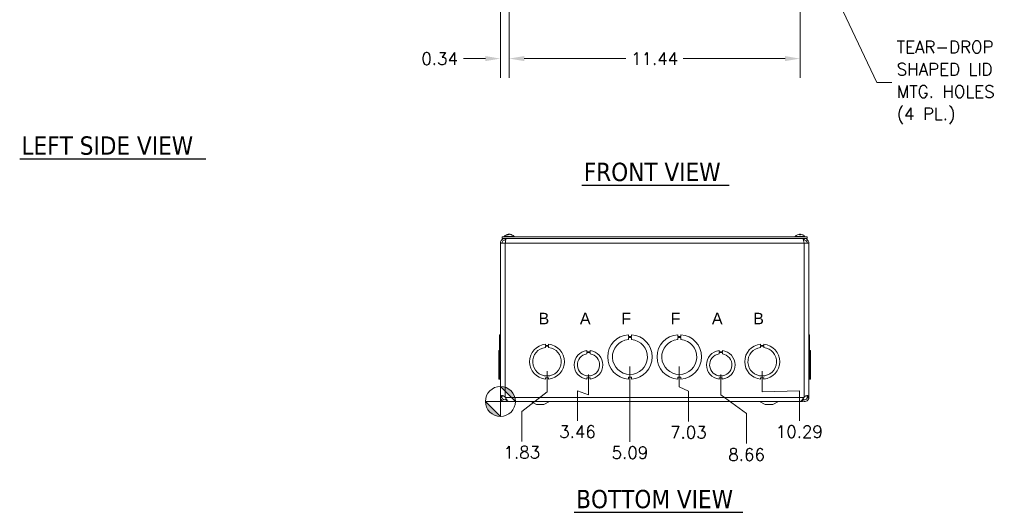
# Model space of a CAD drawing. Header units: inches. Extents: x 5.1 to 98.5, y 2.8 to 61.4.
# Tile 1 of 12: x 7.3 to 46, y 9.7 to 29. Entities that reach past the tile are written whole.
import ezdxf

# ---------------------------------------------------------------- set-up
doc = ezdxf.new("R2010")
doc.units = ezdxf.units.IN
doc.header["$LTSCALE"] = 6
doc.header["$MEASUREMENT"] = 0
for name, color, linetype, lineweight in [('Dimension (ANSI)', 7, 'Continuous', 5), ('Symbol (ANSI)', 7, 'Continuous', 5), ('Visible (ANSI)', 7, 'Continuous', 5), ('Visible Narrow (ANSI)', 7, 'Continuous', 5)]:
    doc.layers.add(name, color=color, linetype=linetype, lineweight=lineweight)
doc.styles.add('Note Text (ANSI)', font='tahoma.ttf')
doc.styles.add('ROMANS', font='RomanS.shx')
doc.styles.add('Text Style168', font='tahoma.ttf')
doc.dimstyles.new('Default (ANSI)', dxfattribs={"dimscale": 6, "dimtxt": 0.08, "dimasz": 0.098425, "dimexe": 0.125, "dimexo": 0.0625, "dimgap": 0.031496, "dimtad": 0, "dimtih": 1, "dimtoh": 1, "dimrnd": 1e-08, "dimzin": 0, "dimdsep": 46, "dimtxsty": 'ROMANS', "dimcen": 0.09, "dimdle": 0.393701, "dimclrd": 256, "dimclre": 256, "dimclrt": 256, "dimadec": 0, "dimazin": 0, "dimtfac": 1.25, "dimtofl": 0, "dimtmove": 0, "dimatfit": 3, "dimfxl": 0, "dimtolj": 1, "dimtzin": 0, "dimlwd": -1, "dimlwe": -1, "dimarcsym": 0})
doc.dimstyles.new('Default (ANSI)$7', dxfattribs={"dimscale": 6, "dimtxt": 0.08, "dimasz": 0.098425, "dimexe": 0.125, "dimexo": 0.0625, "dimgap": 0.031496, "dimtad": 0, "dimtih": 1, "dimtoh": 1, "dimrnd": 1e-08, "dimzin": 0, "dimdsep": 46, "dimtxsty": 'ROMANS', "dimcen": 0.09, "dimdle": 0.393701, "dimclrd": 256, "dimclre": 256, "dimclrt": 256, "dimadec": 0, "dimazin": 0, "dimtfac": 1.25, "dimtofl": 0, "dimtmove": 0, "dimatfit": 3, "dimfxl": 0, "dimtolj": 1, "dimtzin": 0, "dimlwd": -1, "dimlwe": -1, "dimarcsym": 0})

# ---------------------------------------------------------------- blocks, each defined once
blk = doc.blocks.new('*D10')
at = {"layer": 'Defpoints', "color": 0}
for p in [(26.552, 32.261), (37.99, 32.261), (37.99, 27.505)]:
    blk.add_point(p, dxfattribs=at)
at = {"layer": 'Dimension (ANSI)'}
for p, q in [((26.552, 31.886), (26.552, 26.755)), ((37.99, 31.886), (37.99, 26.755)), ((27.143, 27.505), (31.145, 27.505)), ((37.399, 27.505), (33.397, 27.505))]:
    blk.add_line(p, q, dxfattribs=at)
for points in [[(27.143, 27.604), (27.143, 27.407), (26.552, 27.505)], [(37.399, 27.604), (37.399, 27.407), (37.99, 27.505)]]:
    blk.add_solid(points, dxfattribs=at)
at = {"layer": 'Dimension (ANSI)', "insert": (32.271, 27.505), "char_height": 0.48, "attachment_point": 5, "style": 'ROMANS'}
blk.add_mtext('\\A1;11.44', dxfattribs=at)
blk = doc.blocks.new('Origin Indicator Symbol2')
at = {"layer": 'Dimension (ANSI)'}
h = blk.add_hatch(color=256, dxfattribs=at)
edge = h.paths.add_edge_path(flags=0)
edge.add_line((4.3681, 2.4381), (4.4665, 2.3397))
edge.add_arc((4.3681, 2.3397), 0.0984, 0, 90)
h = blk.add_hatch(color=256, dxfattribs=at)
edge = h.paths.add_edge_path(flags=0)
edge.add_line((4.3681, 2.2413), (4.2697, 2.3397))
edge.add_arc((4.3681, 2.3397), 0.0984, 180, 270)
for p, q in [((4.3681, 2.4381), (4.4665, 2.3397)), ((4.3681, 2.2413), (4.2697, 2.3397))]:
    blk.add_line(p, q, dxfattribs=at)
at = {"layer": 'Dimension (ANSI)', "flags": 128}
for points in [[(4.3681, 2.3397), (4.3681, 2.4381)], [(4.3681, 2.3397), (4.2697, 2.3397)], [(4.3681, 2.3397), (4.4665, 2.3397)], [(4.3681, 2.3397), (4.3681, 2.2413)]]:
    blk.add_lwpolyline(points, dxfattribs=at)
at = {"layer": 'Dimension (ANSI)'}
blk.add_circle((4.3681, 2.3397), 0.0984, dxfattribs=at)
for start, end in [(0, 90), (180, 270)]:
    blk.add_arc((4.3681, 2.3397), 0.0984, start, end, dxfattribs=at)
for points in [[(4.3681, 2.3397), (4.4665, 2.3397), (4.3681, 2.4381), (4.3681, 2.3397)], [(4.3681, 2.3397), (4.3681, 2.4381), (4.3681, 2.2413), (4.3681, 2.3397)], [(4.3681, 2.3397), (4.3681, 2.2413), (4.2697, 2.3397), (4.3681, 2.3397)], [(4.3681, 2.3397), (4.2697, 2.3397), (4.3681, 2.3397)]]:
    blk.add_solid(points, dxfattribs=at)
blk = doc.blocks.new('*D28')
at = {"layer": 'Defpoints', "color": 0}
for p in [(28.041, 15.601), (26.209, 14.038), (27.05, 12.467)]:
    blk.add_point(p, dxfattribs=at)
at = {"layer": 'Dimension (ANSI)'}
for p, q in [((28.041, 15.226), (28.041, 14.42)), ((28.041, 14.42), (27.05, 13.648)), ((27.05, 13.648), (27.05, 12.467))]:
    blk.add_line(p, q, dxfattribs=at)
at = {"layer": 'Dimension (ANSI)', "insert": (27.05, 12.038), "char_height": 0.48, "attachment_point": 5, "rotation": 0.0057, "style": 'ROMANS'}
blk.add_mtext('\\A1;1.83', dxfattribs=at)
blk = doc.blocks.new('*D29')
at = {"layer": 'Defpoints', "color": 0}
for p in [(29.671, 15.476), (26.209, 14.038), (29.239, 13.279)]:
    blk.add_point(p, dxfattribs=at)
at = {"layer": 'Dimension (ANSI)'}
for p, q in [((29.671, 15.101), (29.671, 14.295)), ((29.671, 14.295), (29.239, 14.46)), ((29.239, 14.46), (29.239, 13.279))]:
    blk.add_line(p, q, dxfattribs=at)
at = {"layer": 'Dimension (ANSI)', "insert": (29.239, 12.85), "char_height": 0.48, "attachment_point": 5, "rotation": 0.0057, "style": 'ROMANS'}
blk.add_mtext('\\A1;3.46', dxfattribs=at)
blk = doc.blocks.new('*D30')
at = {"layer": 'Defpoints', "color": 0}
for p in [(31.301, 15.789), (26.209, 14.038), (31.301, 12.459)]:
    blk.add_point(p, dxfattribs=at)
at = {"layer": 'Dimension (ANSI)'}
blk.add_line((31.301, 15.414), (31.301, 12.459), dxfattribs=at)
at = {"layer": 'Dimension (ANSI)', "insert": (31.301, 12.03), "char_height": 0.48, "attachment_point": 5, "rotation": 0.0057, "style": 'ROMANS'}
blk.add_mtext('\\A1;5.09', dxfattribs=at)
blk = doc.blocks.new('*D31')
at = {"layer": 'Defpoints', "color": 0}
for p in [(33.241, 15.789), (26.209, 14.038), (33.6, 13.258)]:
    blk.add_point(p, dxfattribs=at)
at = {"layer": 'Dimension (ANSI)'}
for p, q in [((33.241, 15.414), (33.241, 14.608)), ((33.241, 14.608), (33.6, 14.439)), ((33.6, 14.439), (33.6, 13.258))]:
    blk.add_line(p, q, dxfattribs=at)
at = {"layer": 'Dimension (ANSI)', "insert": (33.6, 12.829), "char_height": 0.48, "attachment_point": 5, "rotation": 0.0057, "style": 'ROMANS'}
blk.add_mtext('\\A1;7.03', dxfattribs=at)
blk = doc.blocks.new('*D32')
at = {"layer": 'Defpoints', "color": 0}
for p in [(34.871, 15.476), (26.209, 14.038), (35.888, 12.381)]:
    blk.add_point(p, dxfattribs=at)
at = {"layer": 'Dimension (ANSI)'}
for p, q in [((34.871, 15.101), (34.871, 14.295)), ((34.871, 14.295), (35.888, 13.562)), ((35.888, 13.562), (35.888, 12.381))]:
    blk.add_line(p, q, dxfattribs=at)
at = {"layer": 'Dimension (ANSI)', "insert": (35.888, 11.952), "char_height": 0.48, "attachment_point": 5, "rotation": 0.0057, "style": 'ROMANS'}
blk.add_mtext('\\A1;8.66', dxfattribs=at)
blk = doc.blocks.new('*D33')
at = {"layer": 'Defpoints', "color": 0}
for p in [(36.501, 15.601), (26.209, 14.038), (37.961, 13.279)]:
    blk.add_point(p, dxfattribs=at)
at = {"layer": 'Dimension (ANSI)'}
for p, q in [((36.501, 15.226), (36.501, 14.42)), ((36.501, 14.42), (37.961, 14.46)), ((37.961, 14.46), (37.961, 13.279))]:
    blk.add_line(p, q, dxfattribs=at)
at = {"layer": 'Dimension (ANSI)', "insert": (37.961, 12.85), "char_height": 0.48, "attachment_point": 5, "rotation": 0.0057, "style": 'ROMANS'}
blk.add_mtext('\\A1;10.29', dxfattribs=at)
blk = doc.blocks.new('*D37')
at = {"layer": 'Defpoints', "color": 0}
for p in [(26.552, 32.261), (26.209, 30.327), (26.552, 27.505)]:
    blk.add_point(p, dxfattribs=at)
at = {"layer": 'Dimension (ANSI)'}
for p, q in [((26.552, 31.886), (26.552, 26.755)), ((26.209, 29.952), (26.209, 26.755)), ((25.618, 27.505), (24.753, 27.505)), ((27.143, 27.505), (27.733, 27.505))]:
    blk.add_line(p, q, dxfattribs=at)
for points in [[(25.618, 27.604), (25.618, 27.407), (26.209, 27.505)], [(27.143, 27.604), (27.143, 27.407), (26.552, 27.505)]]:
    blk.add_solid(points, dxfattribs=at)
at = {"layer": 'Dimension (ANSI)', "insert": (23.821, 27.505), "char_height": 0.48, "attachment_point": 5, "style": 'ROMANS'}
blk.add_mtext('\\A1;0.34', dxfattribs=at)

msp = doc.modelspace()

# ---------------------------------------------------------------- linework, layer by layer
at = {"layer": 'Symbol (ANSI)', "lineweight": 30}
for p, q in [((7.30869, 23.56709), (14.62597, 23.56709)), ((29.41363, 22.53505), (35.20222, 22.53505)), ((29.11478, 9.68564), (35.73714, 9.68564))]:
    msp.add_line(p, q, dxfattribs=at)
at = {"layer": 'Visible (ANSI)'}
for p, q in [((26.36032, 20.52024), (26.74432, 20.52024)), ((26.36032, 20.52024), (26.36032, 20.50595)), ((26.51933, 20.58688), (26.48794, 20.58688)), ((26.5226, 20.60593), (26.52394, 20.59061)), ((26.58204, 20.60593), (26.58182, 20.60336)), ((26.64655, 20.58688), (26.62977, 20.58688)), ((26.74432, 20.52024), (26.74432, 20.50595)), ((37.79782, 20.52024), (38.18182, 20.52024)), ((37.79782, 20.52024), (37.79782, 20.50595)), ((38.00833, 20.58688), (37.97131, 20.58688)), ((37.97155, 20.60534), (37.97316, 20.58688)), ((38.00809, 20.60534), (38.00647, 20.58688)), ((38.18182, 20.52024), (38.18182, 20.50595)), ((26.20857, 14.20606), (26.20857, 20.25695)), ((26.20857, 20.25695), (26.39557, 20.25695)), ((38.27107, 20.50595), (26.27107, 20.50595)), ((26.27107, 20.44395), (26.27107, 20.50595)), ((38.27107, 20.44395), (26.27107, 20.44395)), ((26.39557, 20.38195), (26.39557, 20.44395)), ((26.39557, 20.38195), (26.41617, 20.38195)), ((38.14657, 20.38195), (38.12597, 20.38195)), ((38.14657, 20.38195), (38.14657, 20.44395)), ((38.14657, 20.25695), (38.33357, 20.25695)), ((38.27107, 20.44395), (38.27107, 20.50595)), ((38.33357, 20.25695), (38.33357, 14.20606)), ((26.17757, 16.28586), (26.17757, 16.66147)), ((26.17757, 16.66147), (26.20857, 16.66147)), ((31.23853, 16.66147), (31.23853, 16.58747)), ((31.36353, 16.58747), (31.36353, 16.66147)), ((33.17853, 16.66147), (33.17853, 16.58747)), ((33.30353, 16.58747), (33.30353, 16.66147)), ((38.36457, 16.66147), (38.33357, 16.66147)), ((38.33357, 16.66147), (38.36457, 16.66147)), ((38.36457, 16.66147), (38.36457, 16.66147)), ((38.36457, 16.66147), (38.36457, 16.28586)), ((26.17757, 14.91655), (26.17757, 16.28586)), ((26.17757, 16.28586), (26.20857, 16.28586)), ((27.97853, 16.28585), (27.97853, 16.23585)), ((28.10353, 16.23586), (28.10353, 16.28586)), ((31.23853, 16.58747), (31.36353, 16.58747)), ((31.23854, 16.54735), (31.36354, 16.54736)), ((31.23854, 16.47335), (31.23854, 16.54735)), ((31.36354, 16.54736), (31.36354, 16.47336)), ((33.17853, 16.58747), (33.30353, 16.58747)), ((33.17854, 16.54735), (33.30354, 16.54736)), ((33.17854, 16.47335), (33.17854, 16.54735)), ((33.30354, 16.54736), (33.30354, 16.47336)), ((36.43853, 16.28585), (36.43853, 16.23585)), ((36.56353, 16.23586), (36.56353, 16.28586)), ((38.36457, 16.28586), (38.33357, 16.28586)), ((38.33357, 16.28585), (38.36457, 16.28585)), ((38.36457, 16.28585), (38.36457, 16.28586)), ((38.36457, 16.28585), (38.36457, 14.91655)), ((26.17757, 16.03521), (26.14657, 16.03521)), ((26.14657, 14.91719), (26.14657, 16.03521)), ((27.97853, 16.23585), (28.10353, 16.23586)), ((27.97854, 16.16022), (27.97854, 16.21022)), ((27.97854, 16.21022), (28.10354, 16.21022)), ((28.10354, 16.21022), (28.10354, 16.16022)), ((29.60843, 16.03521), (29.60843, 15.98521)), ((29.60843, 15.98521), (29.73365, 15.98522)), ((29.60843, 15.9092), (29.60843, 15.95921)), ((29.60843, 15.95921), (29.73365, 15.95921)), ((29.73365, 15.98522), (29.73365, 16.03521)), ((29.73365, 15.95921), (29.73365, 15.90921)), ((34.80843, 16.03521), (34.80843, 15.98521)), ((34.80843, 15.98521), (34.93365, 15.98522)), ((34.80843, 15.9092), (34.80843, 15.95921)), ((34.80843, 15.95921), (34.93365, 15.95921)), ((34.93365, 15.98522), (34.93365, 16.03521)), ((34.93365, 15.95921), (34.93365, 15.90921)), ((36.43853, 16.23585), (36.56353, 16.23586)), ((36.43854, 16.16022), (36.43854, 16.21022)), ((36.43854, 16.21022), (36.56354, 16.21022)), ((36.56354, 16.21022), (36.56354, 16.16022)), ((38.36457, 16.03521), (38.39557, 16.03521)), ((38.36457, 16.03521), (38.39557, 16.03521)), ((38.39557, 16.03521), (38.39557, 16.03521)), ((38.39557, 16.03521), (38.39557, 14.91718)), ((26.17757, 14.91719), (26.14657, 14.91719)), ((26.14657, 14.91719), (26.14657, 14.91718)), ((26.17757, 14.91718), (26.14657, 14.91718)), ((26.17757, 14.91594), (26.17757, 14.91655)), ((26.17757, 14.91655), (26.17757, 14.91655)), ((26.17757, 14.91655), (26.20857, 14.91655)), ((26.17757, 14.91655), (26.20857, 14.91655)), ((26.17757, 14.91594), (26.17757, 14.91594)), ((26.17757, 14.91594), (26.20857, 14.91594)), ((26.17757, 14.91594), (26.20857, 14.91594)), ((27.97861, 14.96655), (27.97861, 14.91655)), ((28.10361, 14.96655), (27.97861, 14.96655)), ((28.10361, 14.91655), (28.10361, 14.96655)), ((29.7336, 14.96719), (29.6086, 14.96718)), ((29.6086, 14.96718), (29.6086, 14.91718)), ((29.7336, 14.91719), (29.7336, 14.96719)), ((31.23861, 14.98994), (31.23861, 14.91594)), ((31.36361, 14.98994), (31.23861, 14.98994)), ((31.36361, 14.91594), (31.36361, 14.98994)), ((33.30361, 14.98994), (33.17861, 14.98994)), ((33.17861, 14.98994), (33.17861, 14.91594)), ((33.30361, 14.91594), (33.30361, 14.98994)), ((34.9336, 14.96719), (34.8086, 14.96718)), ((34.8086, 14.96718), (34.8086, 14.91718)), ((34.9336, 14.91719), (34.9336, 14.96719)), ((36.56361, 14.96655), (36.43861, 14.96655)), ((36.43861, 14.96655), (36.43861, 14.91655)), ((36.56361, 14.91655), (36.56361, 14.96655)), ((38.36457, 14.91655), (38.33357, 14.91655)), ((38.36457, 14.91594), (38.33357, 14.91594)), ((38.36457, 14.91718), (38.39557, 14.91718)), ((38.36457, 14.91655), (38.36457, 14.91594)), ((26.20857, 14.19445), (26.20857, 14.20606)), ((26.20857, 14.20606), (26.25798, 14.20606)), ((26.25798, 14.19445), (26.20857, 14.19445)), ((26.25798, 14.20606), (26.27057, 14.20606)), ((26.27057, 14.19445), (26.25798, 14.19445)), ((26.27057, 14.20606), (26.27057, 14.19445)), ((26.39557, 14.20606), (26.40506, 14.19445)), ((26.4612, 14.1007), (26.45857, 14.1007)), ((26.45857, 14.1007), (26.45857, 14.0382)), ((26.45857, 14.0382), (38.08357, 14.0382)), ((26.54158, 14.0387), (38.00056, 14.0387)), ((27.62107, 13.9132), (27.39827, 14.03096)), ((27.92107, 13.9132), (28.14386, 14.03096)), ((36.62107, 13.9132), (36.39827, 14.03096)), ((36.92107, 13.9132), (37.14386, 14.03096)), ((38.08357, 14.1007), (38.08094, 14.1007)), ((38.08357, 14.1007), (38.08357, 14.0382)), ((38.13708, 14.19445), (38.14657, 14.20606)), ((38.27157, 14.19445), (38.27157, 14.20606)), ((38.28416, 14.20606), (38.27157, 14.20606)), ((38.28416, 14.19445), (38.27157, 14.19445)), ((38.33357, 14.20606), (38.28416, 14.20606)), ((38.33357, 14.19445), (38.28416, 14.19445)), ((38.33357, 14.20606), (38.33357, 14.19445)), ((27.62107, 13.9132), (27.92107, 13.9132)), ((36.62107, 13.9132), (36.92107, 13.9132))]:
    msp.add_line(p, q, dxfattribs=at)
for centre, radius, start, end in [((26.55232, 20.35395), 0.254, 98.385579, 139.104014), ((26.55232, 20.35395), 0.254, 40.895986, 81.614421), ((37.98982, 20.35395), 0.254, 113.896093, 139.104014), ((37.89025, 20.57868), 0.0082, 90.037037, 113.896093), ((38.08939, 20.57868), 0.0082, 66.103907, 89.962963), ((37.98982, 20.35395), 0.254, 40.895986, 66.103907), ((31.30107, 15.7887), 0.875, 94.098867, 265.90678), ((31.30107, 15.7887), 0.875, 274.098867, 85.90678), ((33.24107, 15.7887), 0.875, 94.098867, 265.90678), ((33.24107, 15.7887), 0.875, 274.098867, 85.90678), ((28.04107, 15.6012), 0.6875, 95.218958, 264.787141), ((28.04107, 15.6012), 0.6875, 275.218958, 84.787141), ((31.30107, 15.7887), 0.6875, 95.218732, 84.786915), ((33.24107, 15.7887), 0.6875, 95.218732, 84.786915), ((36.50107, 15.6012), 0.6875, 95.218958, 264.787141), ((36.50107, 15.6012), 0.6875, 275.218958, 84.787141), ((28.04107, 15.6012), 0.5625, 96.382419, 83.623679), ((29.67107, 15.4762), 0.5625, 96.394021, 263.623986), ((29.67107, 15.4762), 0.4375, 98.232125, 81.776542), ((29.67107, 15.4762), 0.5625, 276.382727, 83.612692), ((34.87107, 15.4762), 0.5625, 96.394021, 263.623986), ((34.87107, 15.4762), 0.4375, 98.232125, 81.776542), ((34.87107, 15.4762), 0.5625, 276.382727, 83.612692), ((36.50107, 15.6012), 0.5625, 96.382419, 83.623679), ((27.36907, 13.9757), 0.0625, 62.141603, 90), ((28.17307, 13.9757), 0.0625, 90, 117.858397), ((36.36907, 13.9757), 0.0625, 62.141603, 90), ((37.17307, 13.9757), 0.0625, 90, 117.858397)]:
    msp.add_arc(centre, radius, start, end, dxfattribs=at)
for centre, major_axis, ratio, start_param, end_param in [((26.54995, 20.35435), (0.04232, 0.25041), 0.85235254, 0.32950472, 0.54803986), ((26.55624, 20.35435), (-0.02583, 0.25264), 0.51565398, 0.07468819, 0.35927616), ((26.55447, 20.35435), (-0.04658, 0.24965), 0.87991271, 6.24781257, 6.24963751), ((26.54827, 20.35435), (0.02503, 0.25272), 0.46707333, 0.17359751, 0.45818549), ((26.54995, 20.35435), (0.04232, 0.25041), 0.85235254, 0.27044669, 0.32074699), ((26.55637, 20.35435), (-0.02503, 0.25272), 0.46707333, 6.10776286, 6.10958779), ((26.55469, 20.35435), (-0.04232, 0.25041), 0.85235254, 5.72815064, 6.01273861), ((26.55017, 20.35435), (0.04658, 0.24965), 0.87991271, 6.03397007, 6.31855804), ((37.98969, 20.35435), (0.24185, 0.07749), 0.99580318, 1.3868503, 1.67143828), ((37.9944, 20.35435), (-0.02214, 0.25299), 0.02792688, 0.12492242, 0.40951039), ((37.98524, 20.35435), (0.02214, 0.25299), 0.02792688, 5.87367492, 6.15826289), ((37.98995, 20.35435), (0.24185, -0.07749), 0.99580318, 1.47015438, 1.75474235)]:
    msp.add_ellipse(centre, major_axis=major_axis, ratio=ratio, start_param=start_param, end_param=end_param, dxfattribs=at)
for points, knots in [([(26.48625, 20.58618), (26.48628, 20.58621), (26.48631, 20.58623), (26.4868, 20.58665), (26.48741, 20.58688), (26.48794, 20.58688)], [0.02288164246, 0.02288164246, 0.02288164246, 0.02288164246, 0.02337727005, 0.02337727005, 0.03121300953, 0.03121300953, 0.03121300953, 0.03121300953]), ([(26.51568, 20.6053), (26.51712, 20.60551), (26.5185, 20.60569), (26.52071, 20.60594), (26.52153, 20.60601), (26.5225, 20.60602), (26.5227, 20.60597), (26.52238, 20.60575), (26.52186, 20.60559), (26.521, 20.60536), (26.52088, 20.60533), (26.52076, 20.6053)], [0, 0, 0, 0, 0.0125584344, 0.0125584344, 0.0251168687, 0.0251168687, 0.0376591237, 0.0376591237, 0.0502013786, 0.0502013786, 0.0520674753, 0.0520674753, 0.0520674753, 0.0520674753]), ([(26.5521, 20.6053), (26.55132, 20.60551), (26.5502, 20.60569), (26.54749, 20.60594), (26.54591, 20.60601), (26.54276, 20.60602), (26.54098, 20.60597), (26.53751, 20.60575), (26.53581, 20.60559), (26.53414, 20.60536), (26.53392, 20.60533), (26.53371, 20.6053)], [0, 0, 0, 0, 0.0125584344, 0.0125584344, 0.0251168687, 0.0251168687, 0.0376591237, 0.0376591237, 0.0502013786, 0.0502013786, 0.052067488, 0.052067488, 0.052067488, 0.052067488]), ([(26.55254, 20.6053), (26.55332, 20.60551), (26.55444, 20.60569), (26.55715, 20.60594), (26.55873, 20.60601), (26.56188, 20.60602), (26.56365, 20.60597), (26.56713, 20.60575), (26.56883, 20.60559), (26.5705, 20.60536), (26.57071, 20.60533), (26.57093, 20.6053)], [0, 0, 0, 0, 0.0125556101, 0.0125556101, 0.0251112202, 0.0251112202, 0.0376562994, 0.0376562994, 0.0502013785, 0.0502013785, 0.0520674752, 0.0520674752, 0.0520674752, 0.0520674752]), ([(26.58896, 20.6053), (26.58752, 20.60551), (26.58614, 20.60569), (26.58393, 20.60594), (26.5831, 20.60601), (26.58226, 20.60602), (26.58205, 20.60599), (26.58204, 20.60593)], [0, 0, 0, 0, 0.0125584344, 0.0125584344, 0.0251168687, 0.0251168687, 0.0346359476, 0.0346359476, 0.0346359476, 0.0346359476]), ([(26.64655, 20.58688), (26.64746, 20.58688), (26.64851, 20.58665), (26.64939, 20.58623), (26.64944, 20.58621), (26.6495, 20.58618)], [0.09312996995, 0.09312996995, 0.09312996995, 0.09312996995, 0.10096570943, 0.10096570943, 0.10146133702, 0.10146133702, 0.10146133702, 0.10146133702]), ([(37.95806, 20.6053), (37.95969, 20.60551), (37.96145, 20.60569), (37.96471, 20.60594), (37.96621, 20.60601), (37.9686, 20.60602), (37.96965, 20.60597), (37.97109, 20.60575), (37.97148, 20.60559), (37.97155, 20.60536), (37.97155, 20.60533), (37.97155, 20.6053)], [0, 0, 0, 0, 0.0125584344, 0.0125584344, 0.0251168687, 0.0251168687, 0.0376591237, 0.0376591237, 0.0502013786, 0.0502013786, 0.0520674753, 0.0520674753, 0.0520674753, 0.0520674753]), ([(37.97127, 20.58618), (37.97127, 20.58621), (37.97127, 20.58623), (37.97127, 20.58665), (37.97128, 20.58688), (37.97131, 20.58688)], [0.02288164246, 0.02288164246, 0.02288164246, 0.02288164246, 0.02337727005, 0.02337727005, 0.03121300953, 0.03121300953, 0.03121300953, 0.03121300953]), ([(38.00809, 20.6053), (38.00806, 20.60551), (38.00835, 20.60569), (38.00961, 20.60594), (38.01059, 20.60601), (38.01285, 20.60602), (38.01429, 20.60597), (38.01747, 20.60575), (38.01921, 20.60559), (38.02109, 20.60536), (38.02133, 20.60533), (38.02158, 20.6053)], [0, 0, 0, 0, 0.0125556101, 0.0125556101, 0.0251112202, 0.0251112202, 0.0376562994, 0.0376562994, 0.0502013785, 0.0502013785, 0.0520674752, 0.0520674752, 0.0520674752, 0.0520674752]), ([(38.00833, 20.58688), (38.00836, 20.58688), (38.00837, 20.58665), (38.00836, 20.58623), (38.00836, 20.58621), (38.00836, 20.58618)], [0.09312996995, 0.09312996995, 0.09312996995, 0.09312996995, 0.10096570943, 0.10096570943, 0.10146133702, 0.10146133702, 0.10146133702, 0.10146133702]), ([(26.39557, 20.44395), (26.33645, 20.44395), (26.27809, 20.414), (26.24362, 20.36596), (26.22101, 20.33444), (26.20857, 20.29574), (26.20857, 20.25695)], [0, 0, 0, 0, 0.94848895, 0.94848895, 0.94848895, 1.57079633, 1.57079633, 1.57079633, 1.57079633]), ([(26.27057, 20.25695), (26.27057, 20.30066), (26.29537, 20.34353), (26.33326, 20.36532), (26.35211, 20.37616), (26.37383, 20.38195), (26.39557, 20.38195)], [0, 0, 0, 0, 1.04897508, 1.04897508, 1.04897508, 1.57079633, 1.57079633, 1.57079633, 1.57079633]), ([(26.39557, 20.25695), (26.40446, 20.31608), (26.41336, 20.37444), (26.42225, 20.4089), (26.42809, 20.43151), (26.43393, 20.44395), (26.43976, 20.44395)], [0, 0, 0, 0, 0.94848895, 0.94848895, 0.94848895, 1.57079633, 1.57079633, 1.57079633, 1.57079633]), ([(38.10237, 20.44395), (38.11127, 20.44395), (38.12017, 20.414), (38.12906, 20.36596), (38.1349, 20.33444), (38.14073, 20.29574), (38.14657, 20.25695)], [0, 0, 0, 0, 0.94848895, 0.94848895, 0.94848895, 1.57079633, 1.57079633, 1.57079633, 1.57079633]), ([(38.33357, 20.25695), (38.33357, 20.31608), (38.30361, 20.37444), (38.25557, 20.4089), (38.22405, 20.43151), (38.18536, 20.44395), (38.14657, 20.44395)], [0, 0, 0, 0, 0.94848895, 0.94848895, 0.94848895, 1.57079633, 1.57079633, 1.57079633, 1.57079633]), ([(38.27157, 20.25695), (38.27157, 20.30066), (38.24677, 20.34353), (38.20888, 20.36532), (38.19003, 20.37616), (38.16831, 20.38195), (38.14657, 20.38195)], [0, 0, 0, 0, 1.04897508, 1.04897508, 1.04897508, 1.57079633, 1.57079633, 1.57079633, 1.57079633]), ([(26.45841, 14.07073), (26.4315, 14.05051), (26.39815, 14.03873), (26.36445, 14.0387), (26.3129, 14.03866), (26.26213, 14.06611), (26.23394, 14.10926), (26.2175, 14.13441), (26.20857, 14.16441), (26.20857, 14.19445)], [0.34375539, 0.34375539, 0.34375539, 0.34375539, 0.99285462, 0.99285462, 0.99285462, 1.98570924, 1.98570924, 1.98570924, 2.56448895, 2.56448895, 2.56448895, 2.56448895]), ([(26.21115, 14.23407), (26.215, 14.25501), (26.2262, 14.26927), (26.24871, 14.27325), (26.27113, 14.27722), (26.30402, 14.27097), (26.33274, 14.25605), (26.34441, 14.24998), (26.35531, 14.24255), (26.3646, 14.23407)], [1.37045489, 1.37045489, 1.37045489, 1.37045489, 2.10810614, 2.10810614, 2.10810614, 2.84289476, 2.84289476, 2.84289476, 3.14159265, 3.14159265, 3.14159265, 3.14159265]), ([(26.27057, 14.19445), (26.27057, 14.15923), (26.29227, 14.1249), (26.32408, 14.10978), (26.3559, 14.09466), (26.39622, 14.09952), (26.42353, 14.12177), (26.42892, 14.12616), (26.43382, 14.13116), (26.43811, 14.13663)], [0, 0, 0, 0, 1.12719708, 1.12719708, 1.12719708, 2.25439416, 2.25439416, 2.25439416, 2.47697346, 2.47697346, 2.47697346, 2.47697346]), ([(26.29197, 14.27099), (26.28341, 14.26661), (26.2775, 14.25819), (26.27451, 14.24638), (26.27356, 14.24259), (26.27284, 14.23847), (26.27229, 14.23407)], [-2.008136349, -2.008136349, -2.008136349, -2.008136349, -1.525428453, -1.525428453, -1.525428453, -1.370454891, -1.370454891, -1.370454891, -1.370454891]), ([(26.40506, 14.19445), (26.43382, 14.14291), (26.46259, 14.09216), (26.49135, 14.064), (26.50809, 14.04761), (26.52484, 14.03917), (26.54158, 14.03907)], [0, 0, 0, 0, 0.99285462, 0.99285462, 0.99285462, 1.57079633, 1.57079633, 1.57079633, 1.57079633]), ([(38.00056, 14.0387), (38.0293, 14.03871), (38.05804, 14.06614), (38.08678, 14.10926), (38.10355, 14.13441), (38.12031, 14.16441), (38.13708, 14.19445)], [0.99369262, 0.99369262, 0.99369262, 0.99369262, 1.98570924, 1.98570924, 1.98570924, 2.56448895, 2.56448895, 2.56448895, 2.56448895]), ([(38.33357, 14.19445), (38.33357, 14.14291), (38.30608, 14.09216), (38.26291, 14.064), (38.21973, 14.03584), (38.16221, 14.03114), (38.11503, 14.05192), (38.10387, 14.05684), (38.0933, 14.0631), (38.0836, 14.07049)], [0, 0, 0, 0, 0.99285462, 0.99285462, 0.99285462, 1.98570924, 1.98570924, 1.98570924, 2.22073356, 2.22073356, 2.22073356, 2.22073356]), ([(38.10404, 14.13666), (38.12419, 14.11129), (38.1581, 14.09721), (38.1903, 14.10154), (38.22521, 14.10623), (38.25635, 14.1323), (38.2671, 14.16585), (38.27005, 14.17507), (38.27157, 14.18476), (38.27157, 14.19445)], [0.08751549, 0.08751549, 0.08751549, 0.08751549, 1.12719708, 1.12719708, 1.12719708, 2.25439416, 2.25439416, 2.25439416, 2.56448895, 2.56448895, 2.56448895, 2.56448895]), ([(38.17754, 14.23407), (38.20048, 14.25501), (38.23378, 14.26927), (38.26234, 14.27325), (38.29078, 14.27722), (38.31245, 14.27097), (38.3227, 14.25605), (38.32686, 14.24998), (38.32943, 14.24255), (38.33099, 14.23407)], [-1.77113776, -1.77113776, -1.77113776, -1.77113776, -1.03348651, -1.03348651, -1.03348651, -0.29869789, -0.29869789, -0.29869789, 0, 0, 0, 0])]:
    msp.add_open_spline(points, degree=3, knots=knots, dxfattribs=at)
for points in [[(26.20857, 14.20606), (26.20857, 14.2154), (26.20943, 14.22473), (26.21115, 14.23407)], [(26.27229, 14.23407), (26.27115, 14.22473), (26.27057, 14.2154), (26.27057, 14.20606)], [(26.3646, 14.23407), (26.37483, 14.22473), (26.3852, 14.2154), (26.39557, 14.20606)], [(38.14657, 14.20606), (38.15694, 14.2154), (38.16731, 14.22473), (38.17754, 14.23407)], [(38.26984, 14.23407), (38.26762, 14.25217), (38.26154, 14.26522), (38.25035, 14.27104)], [(38.27157, 14.20606), (38.27157, 14.2154), (38.27099, 14.22473), (38.26984, 14.23407)], [(38.33099, 14.23407), (38.3327, 14.22473), (38.33357, 14.2154), (38.33357, 14.20606)]]:
    msp.add_open_spline(points, degree=3, dxfattribs=at)
at = {"layer": 'Visible Narrow (ANSI)'}
for p, q in [((26.51851, 20.58618), (26.48625, 20.58618)), ((26.52076, 20.6053), (26.52197, 20.58907)), ((26.53371, 20.6053), (26.53334, 20.59701)), ((26.5521, 20.6053), (26.55211, 20.60518)), ((26.58896, 20.6053), (26.58881, 20.60178)), ((26.6495, 20.58618), (26.6312, 20.58618)), ((37.88861, 20.58618), (37.88693, 20.58618)), ((38.00836, 20.58618), (37.97127, 20.58618)), ((37.97155, 20.6053), (37.97316, 20.58688)), ((38.00809, 20.6053), (38.00648, 20.58688)), ((38.09271, 20.58618), (38.09102, 20.58618)), ((26.39557, 20.25695), (26.39557, 14.20606)), ((38.14657, 20.25695), (26.39557, 20.25695)), ((38.14657, 14.20606), (38.14657, 20.25695)), ((26.21115, 14.23407), (26.27229, 14.23407)), ((26.40506, 14.19445), (38.13708, 14.19445)), ((27.39827, 14.03096), (28.14386, 14.03096)), ((36.39827, 14.03096), (37.14386, 14.03096)), ((38.33099, 14.23407), (38.26984, 14.23407))]:
    msp.add_line(p, q, dxfattribs=at)

# ---------------------------------------------------------------- block references
at = {"layer": 'Dimension (ANSI)', "xscale": 6, "yscale": 6, "zscale": 6}
msp.add_blockref('Origin Indicator Symbol2', (0, 0), dxfattribs=at)

# ---------------------------------------------------------------- texts
at = {"layer": 'Symbol (ANSI)', "insert": (41.79111, 26.56781), "char_height": 0.48, "width": 4.489457, "attachment_point": 4, "line_spacing_factor": 1.093904, "style": 'ROMANS'}
msp.add_mtext('{TEAR-DROP\\PSHAPED LID\\PMTG. HOLES\\P(4 PL.)}', dxfattribs=at)
at = {"layer": 'Symbol (ANSI)'}
for s, insert, char_height, attachment_point, style in [('LEFT SIDE VIEW', (7.38069, 23.71625), 0.72, 7, 'Text Style168'), ('FRONT VIEW', (29.48563, 22.68188), 0.72, 7, 'Text Style168'), ('\\fArial|b0|i0;\\H0.4500;B', (27.70895, 17.29583), 0.45, 4, 'Note Text (ANSI)'), ('\\fArial|b0|i0;\\H0.4500;A', (29.33395, 17.29583), 0.45, 4, 'Note Text (ANSI)'), ('\\fArial|b0|i0;\\H0.4500;F', (30.95895, 17.29583), 0.45, 4, 'Note Text (ANSI)'), ('\\fArial|b0|i0;\\H0.4500;F', (32.89895, 17.29583), 0.45, 4, 'Note Text (ANSI)'), ('\\fArial|b0|i0;\\H0.4500;A', (34.52395, 17.29583), 0.45, 4, 'Note Text (ANSI)'), ('\\fArial|b0|i0;\\H0.4500;B', (36.14895, 17.29583), 0.45, 4, 'Note Text (ANSI)'), ('BOTTOM VIEW', (29.18678, 9.83247), 0.72, 7, 'Text Style168')]:
    msp.add_mtext(s, dxfattribs=dict(at, insert=insert, char_height=char_height, attachment_point=attachment_point, style=style))

# ---------------------------------------------------------------- dimensions: what is measured, and where the dimension line sits
at = {"layer": 'Dimension (ANSI)'}
for base, p1, p2, picture, middle in [((26.55232, 27.5052), (26.20857, 30.32732), (26.55232, 32.26082), '*D37', (23.82128, 27.5052)), ((37.98982, 27.5052), (26.55232, 32.26082), (37.98982, 32.26082), '*D10', (32.27107, 27.5052))]:
    dim = msp.add_linear_dim(base=base, p1=p1, p2=p2, dimstyle='Default (ANSI)', override={"dimtih": 0, "dimtoh": 0, "dimdec": 2, "dimtp": 0, "dimtm": 0, "dimtdec": 2, "dimatfit": 1}, dxfattribs=at)
    dim.commit()
    dim.dimension.update_dxf_attribs({"geometry": picture, "text_midpoint": middle, "dimtype": 160})
for feature_location, offset, picture, middle in [((31.30107, 15.7887), (0, -3.33002), '*D30', (31.30107, 12.0297)), ((33.24107, 15.7887), (0.35869, -2.53058), '*D31', (33.59976, 12.82915)), ((28.04107, 15.6012), (-0.99071, -3.13453), '*D28', (27.05036, 12.0377)), ((36.50107, 15.6012), (1.45964, -2.32251), '*D33', (37.96071, 12.84972)), ((29.67107, 15.4762), (-0.43226, -2.19751), '*D29', (29.23881, 12.84972)), ((34.87107, 15.4762), (1.0169, -3.09543), '*D32', (35.88797, 11.9518))]:
    dim = msp.add_ordinate_dim(feature_location=feature_location, offset=offset, dtype=1, origin=(26.20857, 14.0382), dimstyle='Default (ANSI)', override={"dimtad": 0, "dimdec": 2, "dimtp": 0, "dimtm": 0, "dimtdec": 2}, dxfattribs=at)
    dim.commit()
    dim.dimension.update_dxf_attribs({"geometry": picture, "text_midpoint": middle, "text_rotation": 0.00573})

# ---------------------------------------------------------------- leaders
at = {"layer": 'Symbol (ANSI)', "annotation_type": 0, "has_hookline": 1, "hookline_direction": 0, "text_width": 4.22857}
msp.add_leader([(38.0716, 32.73602), (41.01158, 26.56781), (41.60213, 26.56781)], dimstyle='Default (ANSI)$7', override={"dimtad": 0}, dxfattribs=at)

doc.saveas('drawing.dxf')
